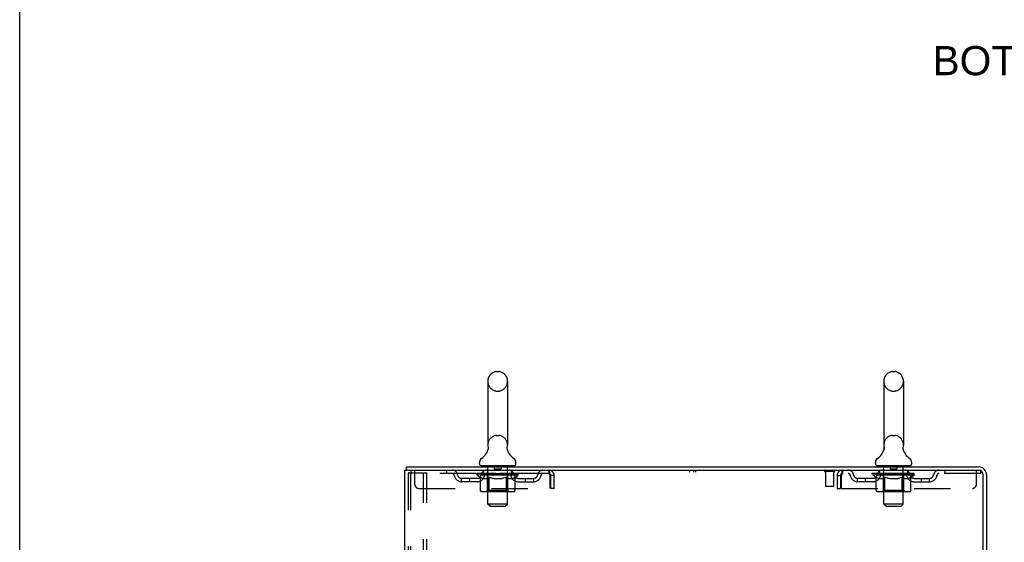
# Model space of a CAD drawing. Header units: inches. Extents: x 0 to 204, y 0 to 132.
# Tile 49 of 110: x 0 to 30, y 87 to 103. Entities that reach past the tile are written whole.
import ezdxf

# ---------------------------------------------------------------- set-up
doc = ezdxf.new("R2010")
doc.units = ezdxf.units.IN
doc.header["$LTSCALE"] = 11.243375
doc.header["$MEASUREMENT"] = 0
doc.linetypes.add('HIDDEN', pattern=[0.2, 0.1, -0.1])
doc.layers.get('0').update_dxf_attribs({"linetype": 'CONTINUOUS'})
for name, color, linetype in [('DEFAULT_2', 8, 'HIDDEN'), ('DIMENSIONS', 7, 'CONTINUOUS'), ('WITNESSMARKS', 7, 'CONTINUOUS')]:
    doc.layers.add(name, color=color, linetype=linetype)
doc.styles.get("Standard").update_dxf_attribs({"font": 'arial.ttf'})

msp = doc.modelspace()

# ---------------------------------------------------------------- linework, layer by layer
at = {"color": 7, "linetype": 'Continuous'}
for p, q in [((0, 0), (0, 132.275)), ((14.745, 92.235), (14.832, 92.235)), ((26.995, 92.235), (27.082, 92.235)), ((14.482, 91.935), (14.482, 89.96)), ((15.094, 91.935), (15.094, 89.96)), ((26.732, 91.935), (26.732, 89.96)), ((27.344, 91.935), (27.344, 89.96)), ((15.083, 89.871), (15.084, 89.876)), ((15.083, 89.866), (15.083, 89.871)), ((15.084, 89.876), (15.084, 89.881)), ((15.085, 89.886), (15.086, 89.89)), ((27.333, 89.871), (27.334, 89.876)), ((27.333, 89.866), (27.333, 89.871)), ((27.334, 89.876), (27.334, 89.881)), ((27.335, 89.886), (27.336, 89.89)), ((14.488, 89.817), (14.487, 89.812)), ((15.082, 89.861), (15.083, 89.866)), ((15.082, 89.856), (15.082, 89.861)), ((15.083, 89.851), (15.082, 89.856)), ((15.083, 89.846), (15.083, 89.851)), ((15.083, 89.841), (15.083, 89.846)), ((15.084, 89.836), (15.083, 89.841)), ((15.085, 89.831), (15.084, 89.836)), ((15.086, 89.827), (15.085, 89.831)), ((15.087, 89.823), (15.086, 89.827)), ((26.738, 89.817), (26.737, 89.812)), ((27.332, 89.861), (27.333, 89.866)), ((27.332, 89.856), (27.332, 89.861)), ((27.333, 89.851), (27.332, 89.856)), ((27.333, 89.846), (27.333, 89.851)), ((27.333, 89.841), (27.333, 89.846)), ((27.334, 89.836), (27.333, 89.841)), ((27.335, 89.831), (27.334, 89.836)), ((27.336, 89.827), (27.335, 89.831)), ((27.337, 89.823), (27.336, 89.827)), ((11.965, 89.186), (11.965, 89.29)), ((14.226, 89.389), (14.226, 89.428)), ((14.288, 89.32), (14.288, 89.29)), ((15.288, 89.32), (14.288, 89.32)), ((15.288, 89.32), (15.288, 89.29)), ((15.351, 89.389), (15.351, 89.428)), ((26.476, 89.389), (26.476, 89.428)), ((26.538, 89.32), (26.538, 89.29)), ((27.538, 89.32), (26.538, 89.32)), ((27.538, 89.32), (27.538, 89.29)), ((27.601, 89.389), (27.601, 89.428)), ((12.003, 89.186), (11.97, 89.186))]:
    msp.add_line(p, q, dxfattribs=at)
at = {"color": 3, "linetype": 'Continuous'}
for p, q in [((11.965, 89.29), (29.667, 89.29)), ((11.913, 9.394), (11.913, 89.186)), ((11.913, 89.186), (11.97, 89.186)), ((12.003, 89.186), (29.667, 89.186)), ((29.809, 85.882), (29.809, 89.043)), ((29.913, 89.043), (29.913, 85.894))]:
    msp.add_line(p, q, dxfattribs=at)
at = {"color": 7, "linetype": 'Continuous'}
for points in [[(14.49, 89.89), (14.491, 89.886), (14.492, 89.881), (14.493, 89.876), (14.494, 89.871), (14.494, 89.866), (14.494, 89.861), (14.494, 89.856), (14.494, 89.851), (14.494, 89.846), (14.493, 89.841), (14.493, 89.836), (14.492, 89.832), (14.491, 89.827), (14.49, 89.822), (14.488, 89.817)], [(15.084, 89.881), (15.085, 89.886), (15.086, 89.89)], [(26.74, 89.89), (26.741, 89.886), (26.742, 89.881), (26.743, 89.876), (26.744, 89.871), (26.744, 89.866), (26.744, 89.861), (26.744, 89.856), (26.744, 89.851), (26.744, 89.846), (26.743, 89.841), (26.743, 89.836), (26.742, 89.832), (26.741, 89.827), (26.74, 89.822), (26.738, 89.817)], [(27.334, 89.881), (27.335, 89.886), (27.336, 89.89)]]:
    msp.add_lwpolyline(points, dxfattribs=at)
for centre, radius, start, end in [((14.788, 91.935), 0.306, 105.6303, 180), ((14.745, 92.091), 0.144, 90, 105.6303), ((14.832, 92.091), 0.144, 74.3697, 90), ((14.788, 91.935), 0.306, 0, 74.3697), ((27.038, 91.935), 0.306, 105.6303, 180), ((26.995, 92.091), 0.144, 90, 105.6303), ((27.082, 92.091), 0.144, 74.3697, 90), ((27.038, 91.935), 0.306, 0, 74.3697), ((14.788, 89.96), 0.306, 180, 193.2053), ((14.788, 89.96), 0.306, 346.7947, 360), ((27.038, 89.96), 0.306, 180, 193.2053), ((27.038, 89.96), 0.306, 346.7947, 360), ((13.99, 89.976), 0.523, 304.6624, 347.2389), ((15.586, 89.976), 0.523, 192.7611, 235.3376), ((26.24, 89.976), 0.523, 304.6624, 347.2389), ((27.836, 89.976), 0.523, 192.7611, 235.3376), ((14.37, 89.428), 0.144, 124.6624, 180), ((14.295, 89.389), 0.069, 180, 265), ((15.282, 89.389), 0.069, 275, 360), ((15.207, 89.428), 0.144, 360, 55.3376), ((26.62, 89.428), 0.144, 124.6624, 180), ((26.545, 89.389), 0.069, 180, 265), ((27.532, 89.389), 0.069, 275, 360), ((27.457, 89.428), 0.144, 360, 55.3376)]:
    msp.add_arc(centre, radius, start, end, dxfattribs=at)
at = {"color": 3, "linetype": 'Continuous'}
for radius in [0.246, 0.142]:
    msp.add_arc((29.667, 89.043), radius, 0, 90, dxfattribs=at)
at = {"layer": 'DEFAULT_2', "color": 8, "linetype": 'HIDDEN'}
for p, q in [((14.745, 91.635), (14.832, 91.635)), ((26.995, 91.635), (27.082, 91.635)), ((14.745, 90.26), (14.832, 90.26)), ((26.995, 90.26), (27.082, 90.26)), ((14.468, 89.32), (14.468, 89.29)), ((14.488, 88.139), (14.488, 89.29)), ((14.683, 89.31), (14.683, 89.23)), ((14.893, 89.31), (14.893, 89.23)), ((15.088, 88.139), (15.088, 89.29)), ((15.108, 89.32), (15.108, 89.29)), ((26.718, 89.32), (26.718, 89.29)), ((26.738, 88.139), (26.738, 89.29)), ((26.933, 89.31), (26.933, 89.23)), ((27.143, 89.31), (27.143, 89.23)), ((27.338, 88.139), (27.338, 89.29)), ((27.358, 89.32), (27.358, 89.29)), ((12.017, 89.072), (12.017, 9.507)), ((12.039, 89.102), (12.112, 89.102)), ((12.091, 89.072), (12.091, 9.507)), ((12.101, 89.186), (12.101, 89.082)), ((16.371, 89.082), (12.101, 89.082)), ((12.112, 89.102), (12.593, 89.102)), ((12.226, 88.748), (12.226, 89.186)), ((12.489, 9.477), (12.489, 89.102)), ((12.593, 9.477), (12.593, 89.102)), ((13.201, 89.186), (13.201, 89.082)), ((14.155, 89.035), (14.155, 89.082)), ((14.254, 88.965), (14.155, 89.035)), ((15.422, 89.035), (14.155, 89.035)), ((14.165, 89.075), (14.165, 89.082)), ((14.173, 89.072), (14.173, 89.075)), ((14.173, 89.072), (15.403, 89.072)), ((14.182, 89.072), (14.182, 89.075)), ((14.183, 89.072), (14.183, 89.075)), ((14.193, 89.075), (14.193, 89.082)), ((14.21, 89.072), (14.21, 89.075)), ((14.211, 89.072), (14.211, 89.075)), ((14.24, 89.075), (14.24, 89.082)), ((14.254, 89.072), (14.254, 89.075)), ((14.254, 88.56), (14.254, 88.965)), ((14.254, 88.965), (14.268, 88.956)), ((14.257, 89.072), (14.257, 89.075)), ((14.461, 89.075), (14.26, 89.075)), ((14.282, 88.947), (14.268, 88.956)), ((14.303, 89.075), (14.303, 89.082)), ((14.305, 89.072), (14.305, 89.075)), ((14.305, 89.072), (14.305, 89.075)), ((14.308, 89.072), (14.308, 89.075)), ((14.315, 89.072), (14.315, 89.075)), ((14.316, 89.072), (14.316, 89.075)), ((14.319, 89.072), (14.319, 89.075)), ((14.322, 89.072), (14.322, 89.076)), ((14.327, 89.072), (14.327, 89.075)), ((14.341, 89.072), (14.341, 89.075)), ((14.351, 89.082), (14.351, 89.186)), ((14.359, 89.072), (14.359, 89.077)), ((14.359, 89.072), (14.359, 89.075)), ((14.38, 89.072), (14.38, 89.075)), ((14.38, 89.072), (14.38, 89.075)), ((14.381, 89.075), (14.381, 89.082)), ((14.391, 89.072), (14.391, 89.075)), ((14.395, 89.072), (14.395, 89.075)), ((14.404, 89.072), (14.404, 89.075)), ((14.416, 89.072), (14.416, 89.079)), ((14.431, 89.072), (14.431, 89.075)), ((14.434, 89.072), (14.434, 89.075)), ((14.461, 89.072), (14.461, 89.075)), ((14.528, 89.075), (14.466, 89.075)), ((14.472, 89.075), (14.472, 89.082)), ((14.476, 88.563), (14.476, 89.032)), ((14.478, 89.072), (14.478, 89.075)), ((14.483, 89.072), (14.483, 89.075)), ((14.489, 89.072), (14.489, 89.08)), ((14.493, 89.072), (14.493, 89.075)), ((14.508, 88.956), (14.494, 88.948)), ((14.504, 89.072), (14.504, 89.075)), ((14.522, 88.966), (14.508, 88.956)), ((14.522, 88.56), (14.522, 88.966)), ((14.522, 88.966), (14.551, 88.956)), ((14.528, 89.072), (14.528, 89.075)), ((14.603, 89.075), (14.544, 89.075)), ((14.579, 88.948), (14.55, 88.956)), ((14.564, 89.072), (14.564, 89.075)), ((14.572, 89.075), (14.572, 89.082)), ((14.575, 89.072), (14.575, 89.075)), ((14.578, 89.072), (14.578, 89.081)), ((14.581, 89.072), (14.581, 89.075)), ((14.588, 89.072), (14.588, 89.075)), ((14.603, 89.072), (14.603, 89.075)), ((14.684, 89.075), (14.629, 89.075)), ((14.642, 89.072), (14.642, 89.075)), ((14.674, 89.075), (14.788, 89.082)), ((14.678, 89.075), (14.678, 89.082)), ((14.679, 89.081), (14.678, 89.082)), ((14.679, 89.075), (14.679, 89.081)), ((14.679, 89.072), (14.679, 89.075)), ((14.683, 89.072), (14.683, 89.075)), ((14.684, 89.072), (14.684, 89.075)), ((14.684, 89.072), (14.684, 89.075)), ((14.883, 89.22), (14.693, 89.22)), ((14.767, 89.075), (14.719, 89.075)), ((14.725, 89.072), (14.725, 89.075)), ((14.768, 89.072), (14.768, 89.075)), ((14.786, 89.075), (14.786, 89.075)), ((14.786, 89.072), (14.786, 89.075)), ((14.786, 89.072), (14.786, 89.075)), ((14.788, 89.075), (14.788, 89.082)), ((14.788, 89.082), (14.903, 89.075)), ((14.791, 89.072), (14.791, 89.075)), ((14.791, 89.072), (14.791, 89.075)), ((14.791, 89.075), (14.791, 89.075)), ((14.809, 89.072), (14.809, 89.075)), ((14.809, 89.075), (14.857, 89.075)), ((14.852, 89.072), (14.852, 89.075)), ((14.892, 89.072), (14.892, 89.075)), ((14.893, 89.072), (14.893, 89.075)), ((14.893, 89.075), (14.947, 89.075)), ((14.894, 89.072), (14.894, 89.075)), ((14.898, 89.075), (14.898, 89.082)), ((14.898, 89.081), (14.898, 89.082)), ((14.898, 89.075), (14.898, 89.081)), ((14.898, 89.072), (14.898, 89.075)), ((14.934, 89.072), (14.934, 89.075)), ((14.973, 89.072), (14.973, 89.075)), ((14.973, 89.075), (15.033, 89.075)), ((14.989, 89.072), (14.989, 89.075)), ((14.996, 89.072), (14.996, 89.075)), ((14.999, 89.072), (14.999, 89.081)), ((15.028, 88.957), (14.999, 88.948)), ((15.001, 89.072), (15.001, 89.075)), ((15.005, 89.075), (15.005, 89.082)), ((15.012, 89.072), (15.012, 89.075)), ((15.057, 88.967), (15.028, 88.957)), ((15.048, 89.072), (15.048, 89.075)), ((15.048, 89.075), (15.11, 89.075)), ((15.057, 88.56), (15.057, 88.967)), ((15.057, 88.967), (15.072, 88.957)), ((15.072, 89.072), (15.072, 89.075)), ((15.087, 88.948), (15.072, 88.957)), ((15.083, 89.072), (15.083, 89.075)), ((15.087, 89.072), (15.087, 89.08)), ((15.093, 89.072), (15.093, 89.075)), ((15.098, 89.072), (15.098, 89.075)), ((15.101, 88.563), (15.101, 89.032)), ((15.105, 89.075), (15.105, 89.082)), ((15.115, 89.072), (15.115, 89.075)), ((15.115, 89.075), (15.422, 89.075)), ((15.142, 89.072), (15.142, 89.075)), ((15.146, 89.072), (15.146, 89.075)), ((15.161, 89.072), (15.161, 89.079)), ((15.172, 89.072), (15.172, 89.075)), ((15.182, 89.072), (15.182, 89.075)), ((15.186, 89.072), (15.186, 89.075)), ((15.195, 89.075), (15.195, 89.082)), ((15.197, 89.072), (15.197, 89.075)), ((15.197, 89.072), (15.197, 89.075)), ((15.217, 89.072), (15.217, 89.077)), ((15.218, 89.072), (15.218, 89.075)), ((15.226, 89.082), (15.226, 89.186)), ((15.236, 89.072), (15.236, 89.075)), ((15.25, 89.072), (15.25, 89.075)), ((15.254, 89.072), (15.254, 89.076)), ((15.258, 89.072), (15.258, 89.075)), ((15.261, 89.072), (15.261, 89.075)), ((15.261, 89.072), (15.261, 89.075)), ((15.268, 89.072), (15.268, 89.075)), ((15.271, 89.072), (15.271, 89.075)), ((15.272, 89.072), (15.272, 89.075)), ((15.273, 89.075), (15.273, 89.082)), ((15.31, 88.957), (15.295, 88.948)), ((15.3, 89.078), (15.421, 89.079)), ((15.3, 89.075), (15.3, 89.078)), ((15.325, 88.967), (15.31, 88.957)), ((15.32, 89.072), (15.32, 89.075)), ((15.322, 89.072), (15.322, 89.075)), ((15.325, 88.967), (15.422, 89.035)), ((15.325, 88.56), (15.325, 88.967)), ((15.337, 89.075), (15.337, 89.082)), ((15.365, 89.072), (15.365, 89.075)), ((15.367, 89.072), (15.367, 89.075)), ((15.383, 89.075), (15.383, 89.082)), ((15.394, 89.072), (15.394, 89.075)), ((15.394, 89.072), (15.394, 89.075)), ((15.403, 89.072), (15.403, 89.075)), ((15.412, 89.075), (15.412, 89.082)), ((15.421, 89.075), (15.421, 89.079)), ((15.422, 89.035), (15.422, 89.075)), ((16.371, 89.186), (16.371, 89.082)), ((16.404, 89.019), (16.404, 88.623)), ((16.434, 88.623), (16.434, 89.019)), ((16.538, 89.019), (16.434, 89.019)), ((16.538, 88.623), (16.538, 89.019)), ((25.201, 89.143), (24.917, 89.143)), ((24.935, 89.143), (24.935, 88.696)), ((25.183, 89.143), (25.183, 88.696)), ((25.288, 89.019), (25.288, 88.623)), ((25.288, 89.019), (25.392, 89.019)), ((25.392, 89.019), (25.392, 88.623)), ((25.422, 88.623), (25.422, 89.019)), ((25.455, 89.186), (25.455, 89.082)), ((29.726, 89.082), (25.455, 89.082)), ((26.405, 89.035), (26.405, 89.082)), ((26.504, 88.965), (26.405, 89.035)), ((27.672, 89.035), (26.405, 89.035)), ((26.415, 89.075), (26.415, 89.082)), ((26.423, 89.072), (26.423, 89.075)), ((26.423, 89.072), (27.653, 89.072)), ((26.432, 89.072), (26.432, 89.075)), ((26.433, 89.072), (26.433, 89.075)), ((26.443, 89.075), (26.443, 89.082)), ((26.46, 89.072), (26.46, 89.075)), ((26.461, 89.072), (26.461, 89.075)), ((26.49, 89.075), (26.49, 89.082)), ((26.504, 89.072), (26.504, 89.075)), ((26.504, 88.56), (26.504, 88.965)), ((26.504, 88.965), (26.518, 88.956)), ((26.507, 89.072), (26.507, 89.075)), ((26.711, 89.075), (26.51, 89.075)), ((26.532, 88.947), (26.518, 88.956)), ((26.553, 89.075), (26.553, 89.082)), ((26.555, 89.072), (26.555, 89.075)), ((26.555, 89.072), (26.555, 89.075)), ((26.558, 89.072), (26.558, 89.075)), ((26.565, 89.072), (26.565, 89.075)), ((26.566, 89.072), (26.566, 89.075)), ((26.569, 89.072), (26.569, 89.075)), ((26.572, 89.072), (26.572, 89.076)), ((26.577, 89.072), (26.577, 89.075)), ((26.591, 89.072), (26.591, 89.075)), ((26.601, 89.082), (26.601, 89.186)), ((26.609, 89.072), (26.609, 89.077)), ((26.609, 89.072), (26.609, 89.075)), ((26.63, 89.072), (26.63, 89.075)), ((26.63, 89.072), (26.63, 89.075)), ((26.631, 89.075), (26.631, 89.082)), ((26.641, 89.072), (26.641, 89.075)), ((26.645, 89.072), (26.645, 89.075)), ((26.654, 89.072), (26.654, 89.075)), ((26.666, 89.072), (26.666, 89.079)), ((26.681, 89.072), (26.681, 89.075)), ((26.684, 89.072), (26.684, 89.075)), ((26.711, 89.072), (26.711, 89.075)), ((26.778, 89.075), (26.716, 89.075)), ((26.722, 89.075), (26.722, 89.082)), ((26.726, 88.563), (26.726, 89.032)), ((26.728, 89.072), (26.728, 89.075)), ((26.733, 89.072), (26.733, 89.075)), ((26.739, 89.072), (26.739, 89.08)), ((26.743, 89.072), (26.743, 89.075)), ((26.758, 88.956), (26.744, 88.948)), ((26.754, 89.072), (26.754, 89.075)), ((26.772, 88.966), (26.758, 88.956)), ((26.772, 88.56), (26.772, 88.966)), ((26.772, 88.966), (26.801, 88.956)), ((26.778, 89.072), (26.778, 89.075)), ((26.853, 89.075), (26.794, 89.075)), ((26.829, 88.948), (26.8, 88.956)), ((26.814, 89.072), (26.814, 89.075)), ((26.822, 89.075), (26.822, 89.082)), ((26.825, 89.072), (26.825, 89.075)), ((26.828, 89.072), (26.828, 89.081)), ((26.831, 89.072), (26.831, 89.075)), ((26.838, 89.072), (26.838, 89.075)), ((26.853, 89.072), (26.853, 89.075)), ((26.934, 89.075), (26.879, 89.075)), ((26.892, 89.072), (26.892, 89.075)), ((26.924, 89.075), (27.038, 89.082)), ((26.928, 89.075), (26.928, 89.082)), ((26.929, 89.081), (26.928, 89.082)), ((26.929, 89.075), (26.929, 89.081)), ((26.929, 89.072), (26.929, 89.075)), ((26.933, 89.072), (26.933, 89.075)), ((26.934, 89.072), (26.934, 89.075)), ((26.934, 89.072), (26.934, 89.075)), ((27.133, 89.22), (26.943, 89.22)), ((27.017, 89.075), (26.969, 89.075)), ((26.975, 89.072), (26.975, 89.075)), ((27.018, 89.072), (27.018, 89.075)), ((27.036, 89.075), (27.036, 89.075)), ((27.036, 89.072), (27.036, 89.075)), ((27.036, 89.072), (27.036, 89.075)), ((27.038, 89.075), (27.038, 89.082)), ((27.038, 89.082), (27.153, 89.075)), ((27.041, 89.072), (27.041, 89.075)), ((27.041, 89.072), (27.041, 89.075)), ((27.041, 89.075), (27.041, 89.075)), ((27.059, 89.072), (27.059, 89.075)), ((27.059, 89.075), (27.107, 89.075)), ((27.102, 89.072), (27.102, 89.075)), ((27.142, 89.072), (27.142, 89.075)), ((27.143, 89.072), (27.143, 89.075)), ((27.143, 89.075), (27.197, 89.075)), ((27.144, 89.072), (27.144, 89.075)), ((27.148, 89.075), (27.148, 89.082)), ((27.148, 89.081), (27.148, 89.082)), ((27.148, 89.075), (27.148, 89.081)), ((27.148, 89.072), (27.148, 89.075)), ((27.184, 89.072), (27.184, 89.075)), ((27.223, 89.072), (27.223, 89.075)), ((27.223, 89.075), (27.283, 89.075)), ((27.239, 89.072), (27.239, 89.075)), ((27.246, 89.072), (27.246, 89.075)), ((27.249, 89.072), (27.249, 89.081)), ((27.278, 88.957), (27.249, 88.948)), ((27.251, 89.072), (27.251, 89.075)), ((27.255, 89.075), (27.255, 89.082)), ((27.262, 89.072), (27.262, 89.075)), ((27.307, 88.967), (27.278, 88.957)), ((27.298, 89.072), (27.298, 89.075)), ((27.298, 89.075), (27.36, 89.075)), ((27.307, 88.56), (27.307, 88.967)), ((27.307, 88.967), (27.322, 88.957)), ((27.322, 89.072), (27.322, 89.075)), ((27.337, 88.948), (27.322, 88.957)), ((27.333, 89.072), (27.333, 89.075)), ((27.337, 89.072), (27.337, 89.08)), ((27.343, 89.072), (27.343, 89.075)), ((27.348, 89.072), (27.348, 89.075)), ((27.351, 88.563), (27.351, 89.032)), ((27.355, 89.075), (27.355, 89.082)), ((27.365, 89.072), (27.365, 89.075)), ((27.365, 89.075), (27.672, 89.075)), ((27.392, 89.072), (27.392, 89.075)), ((27.396, 89.072), (27.396, 89.075)), ((27.411, 89.072), (27.411, 89.079)), ((27.422, 89.072), (27.422, 89.075)), ((27.432, 89.072), (27.432, 89.075)), ((27.436, 89.072), (27.436, 89.075)), ((27.445, 89.075), (27.445, 89.082)), ((27.447, 89.072), (27.447, 89.075)), ((27.447, 89.072), (27.447, 89.075)), ((27.467, 89.072), (27.467, 89.077)), ((27.468, 89.072), (27.468, 89.075)), ((27.476, 89.082), (27.476, 89.186)), ((27.486, 89.072), (27.486, 89.075)), ((27.5, 89.072), (27.5, 89.075)), ((27.504, 89.072), (27.504, 89.076)), ((27.508, 89.072), (27.508, 89.075)), ((27.511, 89.072), (27.511, 89.075)), ((27.511, 89.072), (27.511, 89.075)), ((27.518, 89.072), (27.518, 89.075)), ((27.521, 89.072), (27.521, 89.075)), ((27.522, 89.072), (27.522, 89.075)), ((27.523, 89.075), (27.523, 89.082)), ((27.56, 88.957), (27.545, 88.948)), ((27.55, 89.078), (27.671, 89.079)), ((27.55, 89.075), (27.55, 89.078)), ((27.575, 88.967), (27.56, 88.957)), ((27.57, 89.072), (27.57, 89.075)), ((27.572, 89.072), (27.572, 89.075)), ((27.575, 88.967), (27.672, 89.035)), ((27.575, 88.56), (27.575, 88.967)), ((27.587, 89.075), (27.587, 89.082)), ((27.615, 89.072), (27.615, 89.075)), ((27.617, 89.072), (27.617, 89.075)), ((27.633, 89.075), (27.633, 89.082)), ((27.644, 89.072), (27.644, 89.075)), ((27.644, 89.072), (27.644, 89.075)), ((27.653, 89.072), (27.653, 89.075)), ((27.662, 89.075), (27.662, 89.082)), ((27.671, 89.075), (27.671, 89.079)), ((27.672, 89.035), (27.672, 89.075)), ((28.626, 89.186), (28.626, 89.082)), ((29.601, 88.748), (29.601, 89.186)), ((29.667, 89.186), (29.726, 89.186)), ((29.726, 89.186), (29.726, 89.082)), ((13.674, 88.831), (13.674, 88.935)), ((14.157, 88.935), (13.674, 88.935)), ((14.157, 88.831), (13.674, 88.831)), ((13.924, 88.831), (13.924, 88.935)), ((14.296, 88.94), (14.282, 88.948)), ((14.309, 88.933), (14.296, 88.94)), ((14.323, 88.928), (14.309, 88.934)), ((14.336, 88.923), (14.323, 88.928)), ((14.44, 88.923), (14.336, 88.923)), ((14.44, 88.923), (14.453, 88.928)), ((14.467, 88.934), (14.453, 88.928)), ((14.48, 88.94), (14.467, 88.934)), ((14.494, 88.948), (14.48, 88.94)), ((14.607, 88.94), (14.579, 88.948)), ((14.635, 88.933), (14.607, 88.94)), ((14.662, 88.928), (14.634, 88.933)), ((14.689, 88.923), (14.662, 88.928)), ((14.887, 88.923), (14.689, 88.923)), ((14.887, 88.923), (14.915, 88.928)), ((14.943, 88.934), (14.915, 88.928)), ((14.971, 88.94), (14.943, 88.934)), ((15, 88.948), (14.971, 88.94)), ((15.101, 88.94), (15.086, 88.948)), ((15.115, 88.933), (15.101, 88.94)), ((15.13, 88.928), (15.115, 88.933)), ((15.144, 88.923), (15.129, 88.928)), ((15.238, 88.923), (15.144, 88.923)), ((15.238, 88.923), (15.252, 88.928)), ((15.266, 88.934), (15.252, 88.928)), ((15.281, 88.94), (15.266, 88.933)), ((15.295, 88.948), (15.28, 88.94)), ((15.42, 88.935), (15.903, 88.935)), ((15.42, 88.831), (15.903, 88.831)), ((15.653, 88.831), (15.653, 88.935)), ((15.903, 88.831), (15.903, 88.935)), ((25.173, 88.686), (24.945, 88.686)), ((25.924, 88.831), (25.924, 88.935)), ((26.407, 88.935), (25.924, 88.935)), ((26.407, 88.831), (25.924, 88.831)), ((26.174, 88.831), (26.174, 88.935)), ((26.546, 88.94), (26.532, 88.948)), ((26.559, 88.933), (26.546, 88.94)), ((26.573, 88.928), (26.559, 88.934)), ((26.586, 88.923), (26.573, 88.928)), ((26.69, 88.923), (26.586, 88.923)), ((26.69, 88.923), (26.703, 88.928)), ((26.717, 88.934), (26.703, 88.928)), ((26.73, 88.94), (26.717, 88.934)), ((26.744, 88.948), (26.73, 88.94)), ((26.857, 88.94), (26.829, 88.948)), ((26.885, 88.933), (26.857, 88.94)), ((26.912, 88.928), (26.884, 88.933)), ((26.939, 88.923), (26.912, 88.928)), ((27.137, 88.923), (26.939, 88.923)), ((27.137, 88.923), (27.165, 88.928)), ((27.193, 88.934), (27.165, 88.928)), ((27.221, 88.94), (27.193, 88.934)), ((27.25, 88.948), (27.221, 88.94)), ((27.351, 88.94), (27.336, 88.948)), ((27.365, 88.933), (27.351, 88.94)), ((27.38, 88.928), (27.365, 88.933)), ((27.394, 88.923), (27.379, 88.928)), ((27.488, 88.923), (27.394, 88.923)), ((27.488, 88.923), (27.502, 88.928)), ((27.516, 88.934), (27.502, 88.928)), ((27.531, 88.94), (27.516, 88.933)), ((27.545, 88.948), (27.53, 88.94)), ((27.67, 88.935), (28.153, 88.935)), ((27.67, 88.831), (28.153, 88.831)), ((27.903, 88.831), (27.903, 88.935)), ((28.153, 88.831), (28.153, 88.935)), ((12.351, 88.623), (16.404, 88.623)), ((15.282, 88.523), (14.297, 88.523)), ((14.476, 88.563), (14.436, 88.523)), ((15.101, 88.563), (14.476, 88.563)), ((14.533, 88.528), (14.531, 88.53)), ((14.538, 88.524), (14.536, 88.526)), ((14.541, 88.524), (14.538, 88.524)), ((14.543, 88.523), (14.541, 88.524)), ((15.101, 88.563), (15.141, 88.523)), ((16.538, 88.623), (16.434, 88.623)), ((25.288, 88.623), (25.392, 88.623)), ((25.422, 88.623), (29.476, 88.623)), ((27.532, 88.523), (26.547, 88.523)), ((26.726, 88.563), (26.686, 88.523)), ((27.351, 88.563), (26.726, 88.563)), ((26.783, 88.528), (26.781, 88.53)), ((26.788, 88.524), (26.786, 88.526)), ((26.791, 88.524), (26.788, 88.524)), ((26.793, 88.523), (26.791, 88.524)), ((27.351, 88.563), (27.391, 88.523)), ((14.557, 88.07), (14.488, 88.139)), ((15.088, 88.139), (14.488, 88.139)), ((14.557, 88.07), (15.019, 88.07)), ((15.019, 88.07), (15.088, 88.139)), ((26.807, 88.07), (26.738, 88.139)), ((27.338, 88.139), (26.738, 88.139)), ((26.807, 88.07), (27.269, 88.07)), ((27.269, 88.07), (27.338, 88.139))]:
    msp.add_line(p, q, dxfattribs=at)
for points in [[(12.039, 89.102), (12.033, 89.101), (12.028, 89.098), (12.024, 89.093), (12.02, 89.087), (12.018, 89.08), (12.017, 89.072)], [(12.112, 89.102), (12.106, 89.101), (12.101, 89.098), (12.097, 89.093), (12.094, 89.087), (12.092, 89.08), (12.091, 89.072)], [(16.371, 89.186), (16.374, 89.185), (16.376, 89.181), (16.378, 89.176), (16.381, 89.169), (16.383, 89.16), (16.385, 89.149), (16.388, 89.137), (16.39, 89.123), (16.393, 89.107), (16.395, 89.091), (16.397, 89.074), (16.4, 89.056), (16.402, 89.037), (16.404, 89.019)], [(16.371, 89.082), (16.374, 89.081), (16.376, 89.08), (16.378, 89.078), (16.381, 89.075), (16.383, 89.072), (16.385, 89.068), (16.388, 89.063), (16.39, 89.058), (16.393, 89.052), (16.395, 89.046), (16.397, 89.039), (16.4, 89.033), (16.402, 89.026), (16.404, 89.019)], [(25.455, 89.186), (25.453, 89.185), (25.451, 89.181), (25.448, 89.176), (25.446, 89.169), (25.444, 89.16), (25.441, 89.149), (25.439, 89.137), (25.436, 89.123), (25.434, 89.107), (25.432, 89.091), (25.429, 89.074), (25.427, 89.056), (25.425, 89.037), (25.422, 89.019)], [(25.455, 89.082), (25.453, 89.081), (25.451, 89.08), (25.448, 89.078), (25.446, 89.075), (25.444, 89.072), (25.441, 89.068), (25.439, 89.063), (25.436, 89.058), (25.434, 89.052), (25.432, 89.046), (25.429, 89.039), (25.427, 89.033), (25.425, 89.026), (25.422, 89.019)], [(14.297, 88.523), (14.292, 88.524), (14.287, 88.524), (14.282, 88.526), (14.277, 88.528), (14.272, 88.53), (14.268, 88.533), (14.264, 88.537), (14.261, 88.541), (14.258, 88.545), (14.256, 88.55), (14.255, 88.555), (14.254, 88.56)], [(14.523, 88.55), (14.522, 88.555), (14.522, 88.56)], [(14.524, 88.545), (14.523, 88.55), (14.522, 88.555), (14.522, 88.56)], [(14.536, 88.526), (14.533, 88.528), (14.531, 88.53), (14.529, 88.533), (14.527, 88.537), (14.525, 88.541), (14.524, 88.545)], [(14.529, 88.533), (14.527, 88.537), (14.525, 88.541)], [(15.036, 88.523), (15.038, 88.524), (15.041, 88.524), (15.043, 88.526), (15.046, 88.528), (15.048, 88.53), (15.05, 88.533), (15.052, 88.537), (15.054, 88.541), (15.055, 88.545), (15.056, 88.55), (15.057, 88.555), (15.057, 88.56)], [(15.282, 88.523), (15.287, 88.524), (15.292, 88.524), (15.297, 88.526), (15.302, 88.528), (15.307, 88.53), (15.311, 88.533), (15.315, 88.537), (15.318, 88.541), (15.321, 88.545), (15.323, 88.55), (15.324, 88.555), (15.325, 88.56)], [(26.547, 88.523), (26.542, 88.524), (26.537, 88.524), (26.532, 88.526), (26.527, 88.528), (26.522, 88.53), (26.518, 88.533), (26.514, 88.537), (26.511, 88.541), (26.508, 88.545), (26.506, 88.55), (26.505, 88.555), (26.504, 88.56)], [(26.773, 88.55), (26.772, 88.555), (26.772, 88.56)], [(26.774, 88.545), (26.773, 88.55), (26.772, 88.555), (26.772, 88.56)], [(26.786, 88.526), (26.783, 88.528), (26.781, 88.53), (26.779, 88.533), (26.777, 88.537), (26.775, 88.541), (26.774, 88.545)], [(26.779, 88.533), (26.777, 88.537), (26.775, 88.541)], [(27.286, 88.523), (27.288, 88.524), (27.291, 88.524), (27.293, 88.526), (27.296, 88.528), (27.298, 88.53), (27.3, 88.533), (27.302, 88.537), (27.304, 88.541), (27.305, 88.545), (27.306, 88.55), (27.307, 88.555), (27.307, 88.56)], [(27.532, 88.523), (27.537, 88.524), (27.542, 88.524), (27.547, 88.526), (27.552, 88.528), (27.557, 88.53), (27.561, 88.533), (27.565, 88.537), (27.568, 88.541), (27.571, 88.545), (27.573, 88.55), (27.574, 88.555), (27.575, 88.56)]]:
    msp.add_lwpolyline(points, dxfattribs=at)
for centre, radius, start, end in [((14.788, 91.935), 0.306, 180, 254.3697), ((14.788, 91.935), 0.306, 285.6303, 360), ((27.038, 91.935), 0.306, 180, 254.3697), ((27.038, 91.935), 0.306, 285.6303, 360), ((14.745, 91.779), 0.144, 254.3697, 270), ((14.832, 91.779), 0.144, 270, 285.6303), ((26.995, 91.779), 0.144, 254.3697, 270), ((27.082, 91.779), 0.144, 270, 285.6303), ((14.788, 89.96), 0.306, 105.6303, 180), ((14.745, 90.116), 0.144, 90, 105.6303), ((14.832, 90.116), 0.144, 74.3697, 90), ((14.788, 89.96), 0.306, 0, 74.3697), ((27.038, 89.96), 0.306, 105.6303, 180), ((26.995, 90.116), 0.144, 90, 105.6303), ((27.082, 90.116), 0.144, 74.3697, 90), ((27.038, 89.96), 0.306, 0, 74.3697), ((14.295, 89.389), 0.069, 265, 270), ((14.458, 89.29), 0.03, 0, 90), ((14.673, 89.31), 0.01, 0, 90), ((14.903, 89.31), 0.01, 90, 180), ((15.118, 89.29), 0.03, 90, 180), ((15.282, 89.389), 0.069, 270, 275), ((26.545, 89.389), 0.069, 265, 270), ((26.708, 89.29), 0.03, 0, 90), ((26.923, 89.31), 0.01, 0, 90), ((27.153, 89.31), 0.01, 90, 180), ((27.368, 89.29), 0.03, 90, 180), ((27.532, 89.389), 0.069, 270, 275), ((13.385, 89.019), 0.167, 8.0716, 90), ((13.385, 89.019), 0.0625, 7.9863, 90), ((13.674, 89.06), 0.229, 187.9863, 270), ((13.674, 89.06), 0.125, 188.0716, 270), ((14.157, 89.06), 0.125, 270, 351.9284), ((14.157, 89.06), 0.229, 270, 352.0137), ((14.446, 89.019), 0.167, 90, 171.9284), ((14.445, 89.019), 0.0625, 90, 172.0137), ((14.436, 89.032), 0.0398, 0, 90), ((14.693, 89.23), 0.01, 180, 270), ((14.883, 89.23), 0.01, 270, 360), ((15.141, 89.032), 0.0398, 90, 180), ((15.131, 89.019), 0.167, 8.0716, 90), ((15.131, 89.019), 0.0625, 7.9863, 90), ((15.42, 89.06), 0.229, 187.9863, 270), ((15.42, 89.06), 0.125, 188.0716, 270), ((15.903, 89.06), 0.125, 270, 351.9284), ((15.903, 89.06), 0.229, 270, 352.0137), ((16.192, 89.019), 0.167, 90, 171.9284), ((16.192, 89.019), 0.0625, 90, 172.0137), ((16.371, 89.019), 0.167, 0, 90), ((16.371, 89.019), 0.063, 0, 90), ((24.917, 89.164), 0.0215, 90, 270), ((25.201, 89.164), 0.0215, 270, 90), ((25.455, 89.019), 0.167, 90, 180), ((25.455, 89.019), 0.063, 90, 180), ((25.635, 89.019), 0.167, 8.0716, 90), ((25.635, 89.019), 0.0625, 7.9863, 90), ((25.924, 89.06), 0.229, 187.9863, 270), ((25.924, 89.06), 0.125, 188.0716, 270), ((26.407, 89.06), 0.125, 270, 351.9284), ((26.407, 89.06), 0.229, 270, 352.0137), ((26.696, 89.019), 0.167, 90, 171.9284), ((26.695, 89.019), 0.0625, 90, 172.0137), ((26.686, 89.032), 0.0398, 0, 90), ((26.943, 89.23), 0.01, 180, 270), ((27.133, 89.23), 0.01, 270, 360), ((27.391, 89.032), 0.0398, 90, 180), ((27.381, 89.019), 0.167, 8.0716, 90), ((27.381, 89.019), 0.0625, 7.9863, 90), ((27.67, 89.06), 0.229, 187.9863, 270), ((27.67, 89.06), 0.125, 188.0716, 270), ((28.153, 89.06), 0.125, 270, 351.9284), ((28.153, 89.06), 0.229, 270, 352.0137), ((28.442, 89.019), 0.167, 90, 171.9284), ((28.442, 89.019), 0.0625, 90, 172.0137), ((12.351, 88.748), 0.125, 180, 270), ((24.945, 88.696), 0.01, 180, 270), ((25.173, 88.696), 0.01, 270, 360), ((29.476, 88.748), 0.125, 270, 360)]:
    msp.add_arc(centre, radius, start, end, dxfattribs=at)
for centre, major_axis, ratio, start_param, end_param in [((14.788, 89.082), (0.633, 0.007), 0.05963, 2.96643, 3.140963), ((14.135, 89.07), (0.198, 0), 0.060556, 0.430652, 1.470503), ((14.788, 89.082), (0.633, 0), 0.060556, -3.141593, -2.96706), ((14.135, 89.063), (0.198, 0.002), 0.05963, 1.376596, 1.469874), ((14.788, 89.082), (0.633, 0.013), 0.05688, 2.791345, 2.965878), ((14.111, 89.07), (0.198, 0.002), 0.05963, 0.25549, 1.295341), ((14.179, 89.07), (0.198, -0.002), 0.05963, 0.605815, 1.645666), ((14.788, 89.082), (0.633, -0.007), 0.05963, -2.96643, -2.791898), ((14.179, 89.063), (0.198, 0), 0.060556, 1.551758, 1.645036), ((14.111, 89.063), (0.198, 0.004), 0.05688, 1.20151, 1.294789), ((14.181, 89.065), (0.164, 0.002), 0.05963, 1.065228, 1.614276), ((14.161, 89.065), (0.164, 0.003), 0.05688, 0.890143, 1.43919), ((14.219, 89.065), (0.164, 0), 0.060556, 1.240391, 1.789438), ((14.788, 89.082), (0.633, 0.019), 0.052395, 2.616403, 2.790936), ((14.107, 89.07), (0.198, 0.004), 0.05688, 0.080405, 1.120256), ((14.242, 89.07), (0.198, -0.004), 0.05688, 0.7809, 1.820751), ((14.788, 89.082), (0.633, -0.013), 0.05688, -2.791345, -2.616812), ((14.242, 89.063), (0.198, -0.002), 0.05963, 1.72692, 1.820198), ((14.107, 89.063), (0.198, 0.006), 0.052395, 1.026568, 1.119847), ((14.16, 89.065), (0.164, 0.005), 0.052395, 0.715201, 1.264248), ((14.274, 89.065), (0.164, -0.002), 0.05963, 1.415553, 1.9646), ((14.788, 89.082), (0.633, 0.025), 0.046319, 2.441654, 2.616187), ((14.321, 89.07), (0.198, -0.006), 0.052395, 0.955842, 1.995693), ((14.124, 89.07), (0.198, 0.006), 0.052395, -0.094537, 0.945314), ((14.788, 89.082), (0.633, -0.019), 0.052395, -2.616403, -2.44187), ((14.321, 89.063), (0.198, -0.004), 0.05688, 1.902006, 1.995284), ((14.124, 89.063), (0.198, 0.008), 0.046319, 0.851819, 0.945098), ((14.179, 89.065), (0.164, 0.006), 0.046319, 0.540452, 1.089499), ((14.345, 89.065), (0.164, -0.003), 0.05688, 1.590638, 2.139686), ((14.788, 89.082), (0.633, 0.029), 0.038841, 2.267123, 2.441656), ((14.415, 89.07), (0.198, -0.008), 0.046319, 1.130591, 2.170442), ((14.161, 89.07), (0.198, 0.008), 0.046319, -0.269286, 0.770565), ((14.788, 89.082), (0.633, -0.025), 0.046319, -2.441654, -2.267121), ((14.415, 89.063), (0.198, -0.006), 0.052395, 2.076947, 2.170226), ((14.161, 89.063), (0.198, 0.009), 0.038841, 0.677289, 0.770567), ((14.216, 89.065), (0.164, 0.008), 0.038841, 0.365921, 0.914969), ((14.43, 89.065), (0.164, -0.005), 0.052395, 1.76558, 2.314627), ((14.788, 89.082), (0.633, 0.033), 0.030195, 2.09281, 2.267343), ((14.52, 89.07), (0.198, -0.009), 0.038841, 1.305122, 2.344973), ((14.218, 89.07), (0.198, 0.009), 0.038841, -0.443817, 0.596034), ((14.788, 89.082), (0.633, -0.029), 0.038841, -2.267123, -2.092591), ((14.52, 89.063), (0.198, -0.008), 0.046319, 2.251696, 2.344975), ((14.218, 89.063), (0.198, 0.01), 0.030195, 0.502975, 0.596254), ((14.27, 89.065), (0.164, 0.009), 0.030195, 0.191608, 0.740655), ((14.525, 89.065), (0.164, -0.006), 0.046319, 1.940329, 2.489376), ((14.291, 89.07), (0.198, 0.01), 0.030195, -0.61813, 0.421721), ((14.788, 89.082), (0.633, 0.036), 0.020645, 1.918687, 2.09322), ((14.633, 89.07), (0.198, -0.01), 0.030195, 1.479435, 2.519286), ((14.788, 89.082), (0.633, -0.033), 0.030195, -2.09281, -1.918277), ((14.633, 89.063), (0.198, -0.009), 0.038841, 2.426227, 2.519505), ((14.291, 89.063), (0.198, 0.011), 0.020645, 0.328852, 0.422131), ((14.34, 89.065), (0.164, 0.009), 0.020645, 0.017485, 0.566532), ((14.629, 89.065), (0.164, -0.008), 0.038841, 2.11486, 2.663907), ((14.38, 89.07), (0.198, 0.011), 0.020645, -0.792253, 0.247598), ((14.788, 89.082), (0.633, 0.038), 0.010478, 1.744704, 1.919237), ((14.75, 89.07), (0.198, -0.011), 0.020645, 1.653558, 2.693409), ((14.788, 89.082), (0.633, -0.036), 0.020645, -1.918687, -1.744154), ((14.75, 89.063), (0.198, -0.01), 0.030195, 2.60054, 2.693819), ((14.38, 89.063), (0.198, 0.012), 0.010478, 0.154869, 0.248148), ((14.424, 89.065), (0.164, 0.01), 0.010478, 6.126688, 6.675735), ((14.737, 89.065), (0.164, -0.009), 0.030195, 2.289173, 2.83822), ((14.481, 89.07), (0.198, 0.012), 0.010478, -0.966236, -0.000846), ((14.869, 89.07), (0.198, -0.012), 0.010478, 1.827541, 2.867392), ((14.788, 89.082), (0.633, -0.038), 0.010478, -1.744704, -1.570171), ((14.869, 89.063), (0.198, -0.011), 0.020645, 2.774664, 2.867942), ((14.847, 89.065), (0.164, -0.009), 0.020645, 2.463296, 3.012344), ((14.708, 89.07), (0.198, 0.012), 0.010478, 0.274201, 1.314052), ((14.621, 89.065), (0.164, 0.01), 0.010478, -0.000483, 0.504314), ((14.591, 89.063), (0.198, 0.012), 0.010478, 0.099668, 0.192946), ((14.788, 89.082), (0.633, 0.038), 0.010478, -1.571421, -1.396888), ((14.985, 89.063), (0.198, -0.012), 0.010478, 2.948646, 3.041925), ((14.955, 89.065), (0.164, -0.01), 0.010478, 2.637279, 3.142076), ((14.826, 89.07), (0.198, 0.011), 0.020645, 0.448184, 1.488034), ((14.73, 89.065), (0.164, 0.009), 0.020645, 0.129249, 0.678296), ((14.708, 89.063), (0.198, 0.011), 0.020645, 0.273651, 0.366929), ((14.788, 89.082), (0.633, 0.036), 0.020645, -1.397439, -1.222906), ((14.788, 89.082), (0.633, -0.038), 0.010478, 1.222355, 1.396888), ((15.096, 89.07), (0.198, -0.012), 0.010478, -3.140747, -2.175357), ((14.944, 89.07), (0.198, 0.01), 0.030195, 0.622307, 1.662158), ((14.839, 89.065), (0.164, 0.009), 0.030195, 0.303372, 0.852419), ((15.153, 89.065), (0.164, -0.01), 0.010478, 2.749043, 3.29809), ((15.197, 89.07), (0.198, -0.011), 0.020645, 2.893995, 3.933846), ((14.826, 89.063), (0.198, 0.01), 0.030195, 0.447774, 0.541052), ((15.197, 89.063), (0.198, -0.012), 0.010478, 2.893445, 2.986723), ((14.788, 89.082), (0.633, 0.033), 0.030195, -1.223315, -1.048783), ((14.788, 89.082), (0.633, -0.036), 0.020645, 1.048373, 1.222906), ((15.057, 89.07), (0.198, 0.009), 0.038841, 0.79662, 1.836471), ((14.948, 89.065), (0.164, 0.008), 0.038841, 0.477686, 1.026733), ((15.237, 89.065), (0.164, -0.009), 0.020645, 2.57506, 3.124108), ((15.286, 89.07), (0.198, -0.01), 0.030195, 2.719872, 3.759723), ((15.162, 89.07), (0.198, 0.008), 0.046319, 0.971151, 2.011002), ((14.944, 89.063), (0.198, 0.009), 0.038841, 0.622087, 0.715366), ((15.286, 89.063), (0.198, -0.011), 0.020645, 2.719462, 2.812741), ((14.788, 89.082), (0.633, 0.029), 0.038841, -1.049002, -0.874469), ((14.788, 89.082), (0.633, -0.033), 0.030195, 0.87425, 1.048783), ((15.051, 89.065), (0.164, 0.006), 0.046319, 0.652216, 1.201263), ((15.255, 89.07), (0.198, 0.006), 0.052395, 1.1459, 2.185751), ((15.307, 89.065), (0.164, -0.009), 0.030195, 2.400937, 2.949985), ((15.359, 89.07), (0.198, -0.009), 0.038841, 2.545558, 3.585409), ((15.147, 89.065), (0.164, 0.005), 0.052395, 0.826965, 1.376012), ((15.057, 89.063), (0.198, 0.008), 0.046319, 0.796618, 0.889896), ((15.359, 89.063), (0.198, -0.01), 0.030195, 2.545339, 2.638617), ((15.335, 89.07), (0.198, 0.004), 0.05688, 1.320842, 2.360692), ((14.788, 89.082), (0.633, 0.025), 0.046319, -0.874471, -0.699939), ((14.788, 89.082), (0.633, -0.029), 0.038841, 0.699936, 0.874469), ((15.415, 89.07), (0.198, -0.008), 0.046319, 2.371028, 3.410879), ((15.361, 89.065), (0.164, -0.008), 0.038841, 2.226624, 2.775671), ((15.397, 89.07), (0.198, 0.002), 0.05963, 1.495927, 2.535778), ((15.231, 89.065), (0.164, 0.003), 0.05688, 1.001907, 1.550954), ((15.453, 89.07), (0.198, -0.006), 0.052395, 2.196279, 3.23613), ((15.398, 89.065), (0.164, -0.006), 0.046319, 2.052093, 2.601141), ((15.162, 89.063), (0.198, 0.006), 0.052395, 0.971367, 1.064645), ((15.441, 89.07), (0.198, 0), 0.060556, 2.364024, 2.71094), ((15.415, 89.063), (0.198, -0.009), 0.038841, 2.371026, 2.464304), ((15.469, 89.07), (0.198, -0.004), 0.05688, 2.021337, 3.061188), ((14.788, 89.082), (0.633, 0.019), 0.052395, -0.699723, -0.52519), ((14.788, 89.082), (0.633, -0.025), 0.046319, 0.525406, 0.699939), ((15.466, 89.07), (0.198, -0.002), 0.05963, 1.846251, 2.886102), ((15.302, 89.065), (0.164, 0.002), 0.05963, 1.176993, 1.72604), ((15.416, 89.065), (0.164, -0.005), 0.052395, 1.877344, 2.426392), ((15.358, 89.065), (0.164, 0), 0.060556, 1.352155, 1.901202), ((15.416, 89.065), (0.164, -0.003), 0.05688, 1.702402, 2.25145), ((15.396, 89.065), (0.164, -0.002), 0.05963, 1.527317, 2.076364), ((15.255, 89.063), (0.198, 0.004), 0.05688, 1.146309, 1.239587), ((15.453, 89.063), (0.198, -0.008), 0.046319, 2.196495, 2.289773), ((14.788, 89.082), (0.633, 0.013), 0.05688, -0.524781, -0.350248), ((14.788, 89.082), (0.633, -0.019), 0.052395, 0.350657, 0.52519), ((15.441, 89.063), (0.198, -0.002), 0.05963, 1.764997, 1.971333), ((15.335, 89.063), (0.198, 0.002), 0.05963, 1.321394, 1.414673), ((15.469, 89.063), (0.198, -0.006), 0.052395, 2.021746, 2.115024), ((14.788, 89.082), (0.633, 0.007), 0.05963, -0.349695, -0.175162), ((14.788, 89.082), (0.633, -0.013), 0.05688, 0.175715, 0.350248), ((15.466, 89.063), (0.198, -0.004), 0.05688, 1.846804, 1.940083), ((15.397, 89.063), (0.198, 0), 0.060556, 1.496556, 1.589835), ((14.788, 89.082), (0.633, -0.007), 0.05963, 6.27665, 6.458348), ((14.788, 89.082), (0.633, 0), 0.060556, -0.174533, -0.058352), ((27.038, 89.082), (0.633, 0.007), 0.05963, 2.96643, 3.140963), ((26.385, 89.07), (0.198, 0), 0.060556, 0.430652, 1.470503), ((27.038, 89.082), (0.633, 0), 0.060556, -3.141593, -2.96706), ((26.385, 89.063), (0.198, 0.002), 0.05963, 1.376596, 1.469874), ((27.038, 89.082), (0.633, 0.013), 0.05688, 2.791345, 2.965878), ((26.361, 89.07), (0.198, 0.002), 0.05963, 0.25549, 1.295341), ((26.429, 89.07), (0.198, -0.002), 0.05963, 0.605815, 1.645666), ((27.038, 89.082), (0.633, -0.007), 0.05963, -2.96643, -2.791898), ((26.429, 89.063), (0.198, 0), 0.060556, 1.551758, 1.645036), ((26.361, 89.063), (0.198, 0.004), 0.05688, 1.20151, 1.294789), ((26.431, 89.065), (0.164, 0.002), 0.05963, 1.065228, 1.614276), ((26.411, 89.065), (0.164, 0.003), 0.05688, 0.890143, 1.43919), ((26.469, 89.065), (0.164, 0), 0.060556, 1.240391, 1.789438), ((27.038, 89.082), (0.633, 0.019), 0.052395, 2.616403, 2.790936), ((26.357, 89.07), (0.198, 0.004), 0.05688, 0.080405, 1.120256), ((26.492, 89.07), (0.198, -0.004), 0.05688, 0.7809, 1.820751), ((27.038, 89.082), (0.633, -0.013), 0.05688, -2.791345, -2.616812), ((26.492, 89.063), (0.198, -0.002), 0.05963, 1.72692, 1.820198), ((26.357, 89.063), (0.198, 0.006), 0.052395, 1.026568, 1.119847), ((26.41, 89.065), (0.164, 0.005), 0.052395, 0.715201, 1.264248), ((26.524, 89.065), (0.164, -0.002), 0.05963, 1.415553, 1.9646), ((27.038, 89.082), (0.633, 0.025), 0.046319, 2.441654, 2.616187), ((26.571, 89.07), (0.198, -0.006), 0.052395, 0.955842, 1.995693), ((26.374, 89.07), (0.198, 0.006), 0.052395, -0.094537, 0.945314), ((27.038, 89.082), (0.633, -0.019), 0.052395, -2.616403, -2.44187), ((26.571, 89.063), (0.198, -0.004), 0.05688, 1.902006, 1.995284), ((26.374, 89.063), (0.198, 0.008), 0.046319, 0.851819, 0.945098), ((26.429, 89.065), (0.164, 0.006), 0.046319, 0.540452, 1.089499), ((26.595, 89.065), (0.164, -0.003), 0.05688, 1.590638, 2.139686), ((27.038, 89.082), (0.633, 0.029), 0.038841, 2.267123, 2.441656), ((26.665, 89.07), (0.198, -0.008), 0.046319, 1.130591, 2.170442), ((26.411, 89.07), (0.198, 0.008), 0.046319, -0.269286, 0.770565), ((27.038, 89.082), (0.633, -0.025), 0.046319, -2.441654, -2.267121), ((26.665, 89.063), (0.198, -0.006), 0.052395, 2.076947, 2.170226), ((26.411, 89.063), (0.198, 0.009), 0.038841, 0.677289, 0.770567), ((26.466, 89.065), (0.164, 0.008), 0.038841, 0.365921, 0.914969), ((26.68, 89.065), (0.164, -0.005), 0.052395, 1.76558, 2.314627), ((27.038, 89.082), (0.633, 0.033), 0.030195, 2.09281, 2.267343), ((26.77, 89.07), (0.198, -0.009), 0.038841, 1.305122, 2.344973), ((26.468, 89.07), (0.198, 0.009), 0.038841, -0.443817, 0.596034), ((27.038, 89.082), (0.633, -0.029), 0.038841, -2.267123, -2.092591), ((26.77, 89.063), (0.198, -0.008), 0.046319, 2.251696, 2.344975), ((26.468, 89.063), (0.198, 0.01), 0.030195, 0.502975, 0.596254), ((26.52, 89.065), (0.164, 0.009), 0.030195, 0.191608, 0.740655), ((26.775, 89.065), (0.164, -0.006), 0.046319, 1.940329, 2.489376), ((26.541, 89.07), (0.198, 0.01), 0.030195, -0.61813, 0.421721), ((27.038, 89.082), (0.633, 0.036), 0.020645, 1.918687, 2.09322), ((26.883, 89.07), (0.198, -0.01), 0.030195, 1.479435, 2.519286), ((27.038, 89.082), (0.633, -0.033), 0.030195, -2.09281, -1.918277), ((26.883, 89.063), (0.198, -0.009), 0.038841, 2.426227, 2.519505), ((26.541, 89.063), (0.198, 0.011), 0.020645, 0.328852, 0.422131), ((26.59, 89.065), (0.164, 0.009), 0.020645, 0.017485, 0.566532), ((26.879, 89.065), (0.164, -0.008), 0.038841, 2.11486, 2.663907), ((26.63, 89.07), (0.198, 0.011), 0.020645, -0.792253, 0.247598), ((27.038, 89.082), (0.633, 0.038), 0.010478, 1.744704, 1.919237), ((27, 89.07), (0.198, -0.011), 0.020645, 1.653558, 2.693409), ((27.038, 89.082), (0.633, -0.036), 0.020645, -1.918687, -1.744154), ((27, 89.063), (0.198, -0.01), 0.030195, 2.60054, 2.693819), ((26.63, 89.063), (0.198, 0.012), 0.010478, 0.154869, 0.248148), ((26.674, 89.065), (0.164, 0.01), 0.010478, 6.126688, 6.675735), ((26.987, 89.065), (0.164, -0.009), 0.030195, 2.289173, 2.83822), ((26.731, 89.07), (0.198, 0.012), 0.010478, -0.966236, -0.000846), ((27.119, 89.07), (0.198, -0.012), 0.010478, 1.827541, 2.867392), ((27.038, 89.082), (0.633, -0.038), 0.010478, -1.744704, -1.570171), ((27.119, 89.063), (0.198, -0.011), 0.020645, 2.774664, 2.867942), ((27.097, 89.065), (0.164, -0.009), 0.020645, 2.463296, 3.012344), ((26.958, 89.07), (0.198, 0.012), 0.010478, 0.274201, 1.314052), ((26.871, 89.065), (0.164, 0.01), 0.010478, -0.000483, 0.504314), ((26.841, 89.063), (0.198, 0.012), 0.010478, 0.099668, 0.192946), ((27.038, 89.082), (0.633, 0.038), 0.010478, -1.571421, -1.396888), ((27.235, 89.063), (0.198, -0.012), 0.010478, 2.948646, 3.041925), ((27.205, 89.065), (0.164, -0.01), 0.010478, 2.637279, 3.142076), ((27.076, 89.07), (0.198, 0.011), 0.020645, 0.448184, 1.488034), ((26.98, 89.065), (0.164, 0.009), 0.020645, 0.129249, 0.678296), ((26.958, 89.063), (0.198, 0.011), 0.020645, 0.273651, 0.366929), ((27.038, 89.082), (0.633, 0.036), 0.020645, -1.397439, -1.222906), ((27.038, 89.082), (0.633, -0.038), 0.010478, 1.222355, 1.396888), ((27.346, 89.07), (0.198, -0.012), 0.010478, -3.140747, -2.175357), ((27.194, 89.07), (0.198, 0.01), 0.030195, 0.622307, 1.662158), ((27.089, 89.065), (0.164, 0.009), 0.030195, 0.303372, 0.852419), ((27.403, 89.065), (0.164, -0.01), 0.010478, 2.749043, 3.29809), ((27.447, 89.07), (0.198, -0.011), 0.020645, 2.893995, 3.933846), ((27.076, 89.063), (0.198, 0.01), 0.030195, 0.447774, 0.541052), ((27.447, 89.063), (0.198, -0.012), 0.010478, 2.893445, 2.986723), ((27.038, 89.082), (0.633, 0.033), 0.030195, -1.223315, -1.048783), ((27.038, 89.082), (0.633, -0.036), 0.020645, 1.048373, 1.222906), ((27.307, 89.07), (0.198, 0.009), 0.038841, 0.79662, 1.836471), ((27.198, 89.065), (0.164, 0.008), 0.038841, 0.477686, 1.026733), ((27.487, 89.065), (0.164, -0.009), 0.020645, 2.57506, 3.124108), ((27.536, 89.07), (0.198, -0.01), 0.030195, 2.719872, 3.759723), ((27.412, 89.07), (0.198, 0.008), 0.046319, 0.971151, 2.011002), ((27.194, 89.063), (0.198, 0.009), 0.038841, 0.622087, 0.715366), ((27.536, 89.063), (0.198, -0.011), 0.020645, 2.719462, 2.812741), ((27.038, 89.082), (0.633, 0.029), 0.038841, -1.049002, -0.874469), ((27.038, 89.082), (0.633, -0.033), 0.030195, 0.87425, 1.048783), ((27.301, 89.065), (0.164, 0.006), 0.046319, 0.652216, 1.201263), ((27.505, 89.07), (0.198, 0.006), 0.052395, 1.1459, 2.185751), ((27.557, 89.065), (0.164, -0.009), 0.030195, 2.400937, 2.949985), ((27.609, 89.07), (0.198, -0.009), 0.038841, 2.545558, 3.585409), ((27.397, 89.065), (0.164, 0.005), 0.052395, 0.826965, 1.376012), ((27.307, 89.063), (0.198, 0.008), 0.046319, 0.796618, 0.889896), ((27.609, 89.063), (0.198, -0.01), 0.030195, 2.545339, 2.638617), ((27.585, 89.07), (0.198, 0.004), 0.05688, 1.320842, 2.360692), ((27.038, 89.082), (0.633, 0.025), 0.046319, -0.874471, -0.699939), ((27.038, 89.082), (0.633, -0.029), 0.038841, 0.699936, 0.874469), ((27.665, 89.07), (0.198, -0.008), 0.046319, 2.371028, 3.410879), ((27.611, 89.065), (0.164, -0.008), 0.038841, 2.226624, 2.775671), ((27.647, 89.07), (0.198, 0.002), 0.05963, 1.495927, 2.535778), ((27.481, 89.065), (0.164, 0.003), 0.05688, 1.001907, 1.550954), ((27.703, 89.07), (0.198, -0.006), 0.052395, 2.196279, 3.23613), ((27.648, 89.065), (0.164, -0.006), 0.046319, 2.052093, 2.601141), ((27.412, 89.063), (0.198, 0.006), 0.052395, 0.971367, 1.064645), ((27.691, 89.07), (0.198, 0), 0.060556, 2.364024, 2.71094), ((27.665, 89.063), (0.198, -0.009), 0.038841, 2.371026, 2.464304), ((27.719, 89.07), (0.198, -0.004), 0.05688, 2.021337, 3.061188), ((27.038, 89.082), (0.633, 0.019), 0.052395, -0.699723, -0.52519), ((27.038, 89.082), (0.633, -0.025), 0.046319, 0.525406, 0.699939), ((27.716, 89.07), (0.198, -0.002), 0.05963, 1.846251, 2.886102), ((27.552, 89.065), (0.164, 0.002), 0.05963, 1.176993, 1.72604), ((27.666, 89.065), (0.164, -0.005), 0.052395, 1.877344, 2.426392), ((27.608, 89.065), (0.164, 0), 0.060556, 1.352155, 1.901202), ((27.666, 89.065), (0.164, -0.003), 0.05688, 1.702402, 2.25145), ((27.646, 89.065), (0.164, -0.002), 0.05963, 1.527317, 2.076364), ((27.505, 89.063), (0.198, 0.004), 0.05688, 1.146309, 1.239587), ((27.703, 89.063), (0.198, -0.008), 0.046319, 2.196495, 2.289773), ((27.038, 89.082), (0.633, 0.013), 0.05688, -0.524781, -0.350248), ((27.038, 89.082), (0.633, -0.019), 0.052395, 0.350657, 0.52519), ((27.691, 89.063), (0.198, -0.002), 0.05963, 1.764997, 1.971333), ((27.585, 89.063), (0.198, 0.002), 0.05963, 1.321394, 1.414673), ((27.719, 89.063), (0.198, -0.006), 0.052395, 2.021746, 2.115024), ((27.038, 89.082), (0.633, 0.007), 0.05963, -0.349695, -0.175162), ((27.038, 89.082), (0.633, -0.013), 0.05688, 0.175715, 0.350248), ((27.716, 89.063), (0.198, -0.004), 0.05688, 1.846804, 1.940083), ((27.647, 89.063), (0.198, 0), 0.060556, 1.496556, 1.589835), ((27.038, 89.082), (0.633, -0.007), 0.05963, 6.27665, 6.458348), ((27.038, 89.082), (0.633, 0), 0.060556, -0.174533, -0.058352)]:
    msp.add_ellipse(centre, major_axis=major_axis, ratio=ratio, start_param=start_param, end_param=end_param, dxfattribs=at)
at = {"layer": 'WITNESSMARKS', "color": 40, "linetype": 'Continuous'}
for p, q in [((20.726, 89.186), (20.726, 89.123)), ((20.851, 89.186), (20.851, 89.123)), ((20.913, 89.186), (20.913, 89.123))]:
    msp.add_line(p, q, dxfattribs=at)

# ---------------------------------------------------------------- texts
at = {"layer": 'DIMENSIONS', "color": 2, "linetype": 'Continuous', "insert": (32.721, 102.301), "char_height": 0.90187, "width": 8.93829, "attachment_point": 2, "line_spacing_factor": 0.9}
msp.add_mtext('BOTTOM VIEW', dxfattribs=at)

doc.saveas('drawing.dxf')
